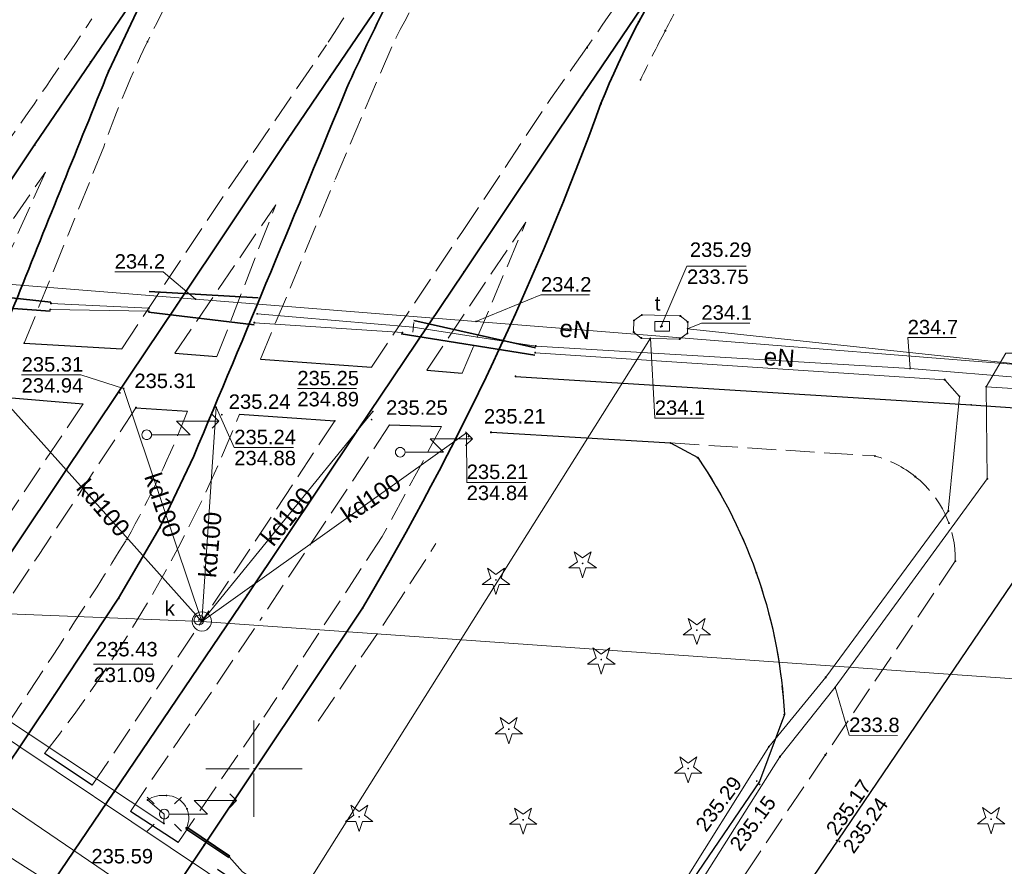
# Model space of a CAD drawing. Header units: metres. Extents: x 6603648 to 6604252, y 5739748 to 5740166.
# Tile 68 of 114: x 6603838 to 6603889, y 5740045 to 5740089. Entities that reach past the tile are written whole.
import ezdxf
from ezdxf.enums import TextEntityAlignment as Align

# ---------------------------------------------------------------- set-up
doc = ezdxf.new("R2010")
doc.units = ezdxf.units.M
doc.header["$PDSIZE"] = 0.75
doc.linetypes.add('ARK_LIN', pattern=[50, 50, 0])
doc.linetypes.add('PRZER3-1', pattern=[2, 1.5, -0.5])
doc.layers.get('0').update_dxf_attribs({"linetype": 'CONTINUOUS'})
for name, color, linetype, lineweight, true_color in [('GSLKOU', 7, 'CONTINUOUS', 18, 0x0a0909), ('GSLKRW', 7, 'CONTINUOUS', 25, 0x0a0909), ('GSLTTR', 7, 'CONTINUOUS', 35, 0x0a0909), ('GSPPRB', 7, 'CONTINUOUS', 18, 0x0a0909), ('GSPRDI', 7, 'CONTINUOUS', 18, 0x008000), ('GSPWPS', 7, 'CONTINUOUS', 13, 0x0a0909), ('GSPWPS_O', 7, 'CONTINUOUS', 13, 0x0a0909), ('GSSKOA', 7, 'CONTINUOUS', 18, 0x0a0909), ('GULENN', 1, 'CONTINUOUS', 18, 0xff0000), ('GULENN_O', 1, 'CONTINUOUS', 18, 0xff0000), ('GULEOR', 1, 'CONTINUOUS', 35, 0xff0000), ('GULEWN', 1, 'CONTINUOUS', 18, 0xff0000), ('GULKDP', 7, 'CONTINUOUS', 18, 0x803300), ('GULKDP_O', 7, 'CONTINUOUS', 18, 0x803300), ('GULKSP', 7, 'CONTINUOUS', 18, 0x803300), ('GULTPR', 7, 'CONTINUOUS', 18, 0xff9100), ('GULWOP', 5, 'CONTINUOUS', 18, 0x0000ff), ('GUPEZC', 7, 'CONTINUOUS', 18, 0x0a0909), ('GUPISL', 7, 'CONTINUOUS', 18, 0x0a0909), ('GUPKSD', 7, 'CONTINUOUS', 18, 0x803300), ('GUPKWZ', 7, 'CONTINUOUS', 18, 0x0a0909), ('GUPKWZ_O', 7, 'CONTINUOUS', 18, 0x0a0909), ('GUPTWZ', 7, 'CONTINUOUS', 18, 0x0a0909), ('GUPTWZ_O', 7, 'CONTINUOUS', 18, 0x0a0909), ('GUSIKP', 7, 'CONTINUOUS', 18, 0x0a0909)]:
    doc.layers.add(name, color=color, linetype=linetype, lineweight=lineweight, true_color=true_color)
for name, color, linetype, true_color in [('GUPESH', 1, 'CONTINUOUS', 0xff0000), ('GUPESH_O', 1, 'CONTINUOUS', 0xff0000), ('GUPKSH', 7, 'CONTINUOUS', 0x803300), ('GUPKSH_O', 7, 'CONTINUOUS', 0x803300), ('GUPTSH', 7, 'CONTINUOUS', 0xff9100), ('GUPTSH_O', 7, 'CONTINUOUS', 0xff9100)]:
    doc.layers.add(name, color=color, linetype=linetype, true_color=true_color)
doc.layers.add('PKT_ARK', color=7, linetype='ARK_LIN', lineweight=18)
doc.styles.add('Arial', font='arial.ttf')

# ---------------------------------------------------------------- blocks, each defined once
blk = doc.blocks.new('GSPPRB0')
at = {"color": 0, "lineweight": 18}
blk.add_lwpolyline([(-0.007955, 0.0225), (0.007955, 0.0225), (0.0225, 0.007955), (0.0225, -0.007955), (0.007955, -0.0225), (-0.007955, -0.0225), (-0.0225, -0.007955), (-0.0225, 0.007955)], close=True, dxfattribs=at)
blk = doc.blocks.new('GSPWPS1')
blk.add_hatch(color=0).paths.add_polyline_path([(0, 0.045), (-0.011647, 0.043467), (-0.0225, 0.038971), (-0.03182, 0.03182), (-0.038971, 0.0225), (-0.043467, 0.011647), (-0.045, 0), (-0.043467, -0.011647), (-0.038971, -0.0225), (-0.03182, -0.03182), (-0.0225, -0.038971), (-0.011647, -0.043467), (0, -0.045), (0.011647, -0.043467), (0.0225, -0.038971), (0.03182, -0.03182), (0.038971, -0.0225), (0.043467, -0.011647), (0.045, 0), (0.043467, 0.011647), (0.038971, 0.0225), (0.03182, 0.03182), (0.0225, 0.038971), (0.011647, 0.043467)])
blk = doc.blocks.new('GUPISL1_5')
at = {"color": 0}
for points in [[(3.396745, 1.05234), (3.75, 0.7), (3.396745, 0.34766)], [(0.25, 0), (2.25, 0), (1.55, 0.7), (3.75, 0.7)]]:
    blk.add_lwpolyline(points, dxfattribs=at)
blk.add_lwpolyline([(0.25, 0), (0.241481, -0.064705), (0.216506, -0.125), (0.176777, -0.176777), (0.125, -0.216506), (0.064705, -0.241481), (0, -0.25), (-0.064705, -0.241481), (-0.125, -0.216506), (-0.176777, -0.176777), (-0.216506, -0.125), (-0.241481, -0.064705), (-0.25, 0), (-0.241481, 0.064705), (-0.216506, 0.125), (-0.176777, 0.176777), (-0.125, 0.216506), (-0.064705, 0.241481), (0, 0.25), (0.064705, 0.241481), (0.125, 0.216506), (0.176777, 0.176777), (0.216506, 0.125), (0.241481, 0.064705)], close=True, dxfattribs=at)
blk = doc.blocks.new('GUPEZC1')
at = {"color": 0}
blk.add_lwpolyline([(0, 0.25), (0, -0.25)], dxfattribs=at)
blk = doc.blocks.new('GUPISL1_10')
at = {"color": 0}
for points in [[(-0.883883, 0.883883), (-0.53033, 0.53033)], [(0.883883, 0.883883), (0.53033, 0.53033)], [(-0.883883, -0.883883), (-0.53033, -0.53033)], [(0.883883, -0.883883), (0.53033, -0.53033)]]:
    blk.add_lwpolyline(points, dxfattribs=at)
blk.add_lwpolyline([(0.25, 0), (0.234922, -0.085505), (0.19151, -0.160697), (0.125, -0.216507), (0.064705, -0.241482), (0, -0.25), (-0.064705, -0.241482), (-0.125, -0.216507), (-0.183262, -0.170042), (-0.225242, -0.10847), (-0.247207, -0.03726), (-0.247207, 0.03726), (-0.225242, 0.10847), (-0.183262, 0.170042), (-0.125, 0.216507), (-0.05563, 0.243732), (0.018682, 0.2493), (0.091335, 0.232718), (0.155872, 0.195458), (0.20656, 0.14083), (0.238893, 0.07369)], close=True, dxfattribs=at)
blk = doc.blocks.new('GUPESH1')
blk.add_hatch(color=0).paths.add_polyline_path([(0, 0.045), (-0.011647, 0.043467), (-0.0225, 0.038971), (-0.03182, 0.03182), (-0.038971, 0.0225), (-0.043467, 0.011647), (-0.045, 0), (-0.043467, -0.011647), (-0.038971, -0.0225), (-0.03182, -0.03182), (-0.0225, -0.038971), (-0.011647, -0.043467), (0, -0.045), (0.011647, -0.043467), (0.0225, -0.038971), (0.03182, -0.03182), (0.038971, -0.0225), (0.043467, -0.011647), (0.045, 0), (0.043467, 0.011647), (0.038971, 0.0225), (0.03182, 0.03182), (0.0225, 0.038971), (0.011647, 0.043467)])
blk = doc.blocks.new('GUPISL1_4')
at = {"color": 0}
blk.add_lwpolyline([(0.25, 0), (0.241481, -0.064705), (0.216506, -0.125), (0.176777, -0.176777), (0.125, -0.216506), (0.064705, -0.241481), (0, -0.25), (-0.064705, -0.241481), (-0.125, -0.216506), (-0.176777, -0.176777), (-0.216506, -0.125), (-0.241481, -0.064705), (-0.25, 0), (-0.241481, 0.064705), (-0.216506, 0.125), (-0.176777, 0.176777), (-0.125, 0.216506), (-0.064705, 0.241481), (0, 0.25), (0.064705, 0.241481), (0.125, 0.216506), (0.176777, 0.176777), (0.216506, 0.125), (0.241481, 0.064705)], close=True, dxfattribs=at)
blk = doc.blocks.new('GUPTSH1')
blk.add_hatch(color=0).paths.add_polyline_path([(0, 0.045), (-0.011647, 0.043467), (-0.0225, 0.038971), (-0.03182, 0.03182), (-0.038971, 0.0225), (-0.043467, 0.011647), (-0.045, 0), (-0.043467, -0.011647), (-0.038971, -0.0225), (-0.03182, -0.03182), (-0.0225, -0.038971), (-0.011647, -0.043467), (0, -0.045), (0.011647, -0.043467), (0.0225, -0.038971), (0.03182, -0.03182), (0.038971, -0.0225), (0.043467, -0.011647), (0.045, 0), (0.043467, 0.011647), (0.038971, 0.0225), (0.03182, 0.03182), (0.0225, 0.038971), (0.011647, 0.043467)])
blk = doc.blocks.new('GUPKWZ1_1')
at = {"color": 0}
blk.add_lwpolyline([(0.25, 0), (0.241481, -0.064705), (0.216506, -0.125), (0.176777, -0.176777), (0.125, -0.216506), (0.064705, -0.241481), (0, -0.25), (-0.064705, -0.241481), (-0.125, -0.216506), (-0.176777, -0.176777), (-0.216506, -0.125), (-0.241481, -0.064705), (-0.25, 0), (-0.241481, 0.064705), (-0.216506, 0.125), (-0.176777, 0.176777), (-0.125, 0.216506), (-0.064705, 0.241481), (0, 0.25), (0.064705, 0.241481), (0.125, 0.216506), (0.176777, 0.176777), (0.216506, 0.125), (0.241481, 0.064705)], close=True, dxfattribs=at)
blk = doc.blocks.new('GUPKSD1_1')
at = {"color": 0}
blk.add_lwpolyline([(0.5, 0), (0.482963, -0.12941), (0.433013, -0.25), (0.353553, -0.353553), (0.25, -0.433013), (0.12941, -0.482963), (0, -0.5), (-0.12941, -0.482963), (-0.25, -0.433013), (-0.353553, -0.353553), (-0.433013, -0.25), (-0.482963, -0.12941), (-0.5, 0), (-0.482963, 0.12941), (-0.433013, 0.25), (-0.353553, 0.353553), (-0.25, 0.433013), (-0.12941, 0.482963), (0, 0.5), (0.12941, 0.482963), (0.25, 0.433013), (0.353553, 0.353553), (0.433013, 0.25), (0.482963, 0.12941)], close=True, dxfattribs=at)
blk = doc.blocks.new('GSPRDI1')
blk.add_hatch(color=0).paths.add_polyline_path([(-0.045, 0), (-0.042798, -0.013906), (-0.036406, -0.02645), (-0.02645, -0.036406), (-0.013906, -0.042798), (0, -0.045), (0.013906, -0.042798), (0.02645, -0.036406), (0.036406, -0.02645), (0.042798, -0.013906), (0.045, 0), (0.042798, 0.013906), (0.036406, 0.02645), (0.02645, 0.036406), (0.013906, 0.042798), (0, 0.045), (-0.013906, 0.042798), (-0.02645, 0.036406), (-0.036406, 0.02645), (-0.042798, 0.013906)])
at = {"color": 0}
blk.add_lwpolyline([(0.088531, -0.272471), (-0.231778, -0.713338), (-0.231778, -0.168396), (-0.750048, 0), (-0.231778, 0.168396), (-0.231778, 0.713338), (0.088531, 0.272471), (0.606801, 0.440867), (0.286493, 0), (0.606801, -0.440867)], close=True, dxfattribs=at)
blk = doc.blocks.new('GUPTWZ1_3')
at = {"color": 0}
blk.add_lwpolyline([(0.375, -0.25), (-0.375, -0.25), (-0.375, 0.25), (0.375, 0.25)], close=True, dxfattribs=at)
blk = doc.blocks.new('GUPKSH1')
blk.add_hatch(color=0).paths.add_polyline_path([(0, 0.045), (-0.011647, 0.043467), (-0.0225, 0.038971), (-0.03182, 0.03182), (-0.038971, 0.0225), (-0.043467, 0.011647), (-0.045, 0), (-0.043467, -0.011647), (-0.038971, -0.0225), (-0.03182, -0.03182), (-0.0225, -0.038971), (-0.011647, -0.043467), (0, -0.045), (0.011647, -0.043467), (0.0225, -0.038971), (0.03182, -0.03182), (0.038971, -0.0225), (0.043467, -0.011647), (0.045, 0), (0.043467, 0.011647), (0.038971, 0.0225), (0.03182, 0.03182), (0.0225, 0.038971), (0.011647, 0.043467)])
blk = doc.blocks.new('ASS_SYM', base_point=(826.5, 303.25))
at = {"layer": 'PKT_ARK'}
for p, q in [((826.5, 303.5), (826.5, 305.75)), ((826.25, 303.25), (824, 303.25)), ((826.5, 303), (826.5, 300.75)), ((826.75, 303.25), (829, 303.25))]:
    blk.add_line(p, q, dxfattribs=at)
blk.add_point((826.5, 303.25), dxfattribs=at)
blk.add_point((826.5, 303.25), dxfattribs=at)

msp = doc.modelspace()

# ---------------------------------------------------------------- linework, layer by layer
at = {"layer": 'GSLKOU', "color": 18, "linetype": 'PRZER3-1', "lineweight": 18, "true_color": 0x0a0909}
for points in [[(6603861.193, 5740094.398, 0.037077), (6603857.16, 5740087.526)], [(6603853.768, 5740087.618, -0.005685), (6603856.863, 5740092.381)], [(6603846.477, 5740091.553, 0.048072), (6603842.201, 5740082.325)], [(6603867.303, 5740087.479, -0.00518), (6603869.86, 5740091.181)], [(6603871.377, 5740088.361, -0.017481), (6603872.815, 5740090.941)], [(6603836.748, 5740081.906, 0.004046), (6603841.588, 5740088.974)], [(6603870.087, 5740085.805, -0.01027), (6603871.377, 5740088.361)], [(6603849.251, 5740068.434, -0.07369), (6603839.113, 5740050.787)], [(6603846.548, 5740068.58, -0.035498), (6603843.391, 5740061.915)], [(6603843.391, 5740061.915, -0.009113), (6603837.104, 5740052.177)]]:
    msp.add_lwpolyline(points, format="xyb", dxfattribs=at)
for points in [[(6603848.832, 5740080.378), (6603853.768, 5740087.618)], [(6603857.16, 5740087.526), (6603854.189, 5740080.545)], [(6603867.303, 5740087.479), (6603865.426, 5740084.831)], [(6603860.834, 5740077.918), (6603865.426, 5740084.831)], [(6603842.201, 5740082.325), (6603840.352, 5740077.757)], [(6603836.367, 5740076.957), (6603839.167, 5740081.014)], [(6603839.167, 5740081.014), (6603837.272, 5740076.755)], [(6603850.344, 5740071.286), (6603854.189, 5740080.545)], [(6603843.142, 5740071.832), (6603848.832, 5740080.378)], [(6603845.897, 5740071.597), (6603851.133, 5740079.314)], [(6603848.081, 5740071.421), (6603851.133, 5740079.314)], [(6603858.977, 5740070.719), (6603864.134, 5740078.414)], [(6603860.821, 5740070.566), (6603864.134, 5740078.414)], [(6603856.114, 5740070.872), (6603860.834, 5740077.918)], [(6603838.065, 5740072.12), (6603840.352, 5740077.757)], [(6603841.129, 5740068.961), (6603837.021, 5740062.828)], [(6603843.873, 5740068.766), (6603838.806, 5740061.083)], [(6603854.209, 5740068.083), (6603847.666, 5740058.21)], [(6603857.054, 5740067.87), (6603850.355, 5740057.764)], [(6603859.756, 5740067.784), (6603856.67, 5740062.071)], [(6603856.67, 5740062.071), (6603850.517, 5740052.676)], [(6603857.023, 5740057.938), (6603859.458, 5740061.697)], [(6603834.165, 5740054.129), (6603838.806, 5740061.083)], [(6603841.606, 5740049.147), (6603847.666, 5740058.21)], [(6603853.342, 5740052.473), (6603857.023, 5740057.938)], [(6603843.584, 5740047.776), (6603850.355, 5740057.764)], [(6603846.067, 5740046.166), (6603850.517, 5740052.676)]]:
    msp.add_lwpolyline(points, dxfattribs=at)
at = {"layer": 'GSLKRW', "color": 18, "linetype": 'Continuous', "lineweight": 25, "true_color": 0x0a0909}
for points in [[(6603863.595, 5740070.392), (6603887.27, 5740068.916), (6603919.271, 5740066.727), (6603954.045, 5740064.403), (6603988.918, 5740062.151), (6603992.392, 5740062.021, 0.072242), (6603993.843, 5740062.49, 0.131576), (6603996.336, 5740064.821), (6603996.818, 5740066.714), (6603997.119, 5740071.208), (6603997.844, 5740080.934)], [(6603862.323, 5740067.486), (6603871.646, 5740066.932), (6603873.062, 5740066.171, -0.137979), (6603877.561, 5740052.818), (6603876.27, 5740049.331), (6603870.421, 5740040.733, -0.132024), (6603865.996, 5740035.973, -0.29513), (6603861.995, 5740035.473), (6603848.105, 5740044.766)], [(6603891.094, 5740060.944), (6603894.08, 5740060.031, -0.341842), (6603897.42, 5740053.086), (6603896.627, 5740050.7), (6603882.997, 5740030.102, -0.258935), (6603876.114, 5740027.684, -0.358083), (6603872.19, 5740030.846), (6603872.436, 5740034.522), (6603874.688, 5740037.928), (6603889.747, 5740060.134), (6603891.151, 5740060.942)]]:
    msp.add_lwpolyline(points, format="xyb", dxfattribs=at)
for points in [[(6603838.065, 5740072.12), (6603843.142, 5740071.832)], [(6603845.897, 5740071.597), (6603848.081, 5740071.421)], [(6603850.344, 5740071.286), (6603856.114, 5740070.872)], [(6603858.977, 5740070.719), (6603860.821, 5740070.566)], [(6603836.76, 5740069.334), (6603841.129, 5740068.961)], [(6603843.873, 5740068.766), (6603846.548, 5740068.58)], [(6603849.251, 5740068.434), (6603854.209, 5740068.083)], [(6603857.054, 5740067.87), (6603859.756, 5740067.784)], [(6603841.606, 5740049.147), (6603839.113, 5740050.787)], [(6603846.067, 5740046.166), (6603843.584, 5740047.776)]]:
    msp.add_lwpolyline(points, dxfattribs=at)
at = {"layer": 'GSLTTR', "color": 18, "linetype": 'Continuous', "lineweight": 35, "true_color": 0x0a0909}
for points in [[(6603822.85, 5740049.26), (6603824.64, 5740051.94), (6603831.67, 5740062.39), (6603833.08, 5740064.67, 0.022979), (6603835.58, 5740069.38, 0.002556), (6603837.71, 5740074.5, -0.001097), (6603842.46, 5740086.27), (6603844.48, 5740090.56), (6603846.84, 5740094.55), (6603847.2, 5740095.11, -0.024294), (6603849.67, 5740098.47, -0.019913), (6603851.01, 5740100.04, -0.025914), (6603853.24, 5740102.18, -0.020568), (6603854.84, 5740103.47, -0.034496), (6603857.5, 5740105.19, -0.020002), (6603859.38, 5740106.12, -0.028933), (6603862.24, 5740107.2, -0.026836), (6603864.46, 5740107.79, -0.064595), (6603872.92, 5740108.22)], [(6603885.54, 5740107.42, 0.046882), (6603880.06, 5740107.4, 0.0559), (6603874.38, 5740106.27, 0.023051), (6603872.85, 5740105.73, 0.001589), (6603872.68, 5740105.66, 0.030376), (6603869.44, 5740104.07, 0.017979), (6603867.99, 5740103.19, 0.024364), (6603866.39, 5740102.04, 0.011452), (6603864.92, 5740100.75, 0.013215), (6603863.96, 5740099.84, 0.027866), (6603860.67, 5740095.87, 0.010979), (6603859.29, 5740093.83, 0.021165), (6603856.96, 5740089.87, 0.00856), (6603854.83, 5740085.39, -0.002242), (6603846.88, 5740066.25), (6603845.12, 5740062.53), (6603842.97, 5740058.86), (6603839.62, 5740053.81), (6603834.13, 5740045.63), (6603832.32, 5740042.92)], [(6603841.3, 5740036.91), (6603842.98, 5740039.4), (6603847.41, 5740046.02), (6603855.65, 5740058.35, 0.046612), (6603868.03, 5740084.57, -0.047653), (6603872.19, 5740092.58, -0.012001), (6603873.52, 5740094.5, -0.0191), (6603875.23, 5740096.71, -0.020185), (6603876.84, 5740098.51, -0.02508), (6603879.11, 5740100.62, -0.015352), (6603880.66, 5740101.84, -0.037262), (6603883.46, 5740103.69, -0.022236), (6603885.21, 5740104.57, -0.035898), (6603888.42, 5740105.72, -0.082806), (6603898.63, 5740106.56)]]:
    msp.add_lwpolyline(points, format="xyb", dxfattribs=at)
for points in [[(6603818.24, 5740052.35), (6603820.17, 5740055.14), (6603826.02, 5740063.71), (6603831.87, 5740072.41), (6603837.42, 5740080.66), (6603838.61, 5740082.42), (6603841.52, 5740086.73), (6603844.25, 5740090.72), (6603846.84, 5740094.55)], [(6603827.29, 5740046.28), (6603829.1, 5740048.98), (6603834.53, 5740057), (6603840.27, 5740065.55), (6603846, 5740074.1), (6603851.75, 5740082.7), (6603853.95, 5740085.95), (6603859.29, 5740093.83)], [(6603836.72, 5740039.97), (6603838.56, 5740042.65), (6603842.73, 5740048.78), (6603849.66, 5740059.04), (6603855.36, 5740067.57), (6603860.92, 5740075.83), (6603867.08, 5740085.03), (6603872.19, 5740092.58)]]:
    msp.add_lwpolyline(points, dxfattribs=at)
at = {"layer": 'GSSKOA', "color": 18, "linetype": 'PRZER3-1', "lineweight": 18, "true_color": 0x0a0909}
msp.add_lwpolyline([(6603871.646, 5740066.932), (6603882.262, 5740066.255, -0.104051), (6603884.364, 5740065.177, -0.234765), (6603886.443, 5740060.788), (6603879.687, 5740050.708), (6603868.397, 5740033.931, -0.138752), (6603867.503, 5740033.123, -0.254977), (6603865.411, 5740033.201), (6603861.995, 5740035.473, 0.29513), (6603865.996, 5740035.973, 0.132024), (6603870.421, 5740040.733), (6603876.27, 5740049.331), (6603877.561, 5740052.818, 0.137979), (6603873.062, 5740066.171)], format="xyb", close=True, dxfattribs=at)
at = {"layer": 'GULENN', "color": 1, "linetype": 'Continuous', "lineweight": 18, "true_color": 0xff0000}
for points in [[(6603821.307, 5740081.271), (6603822.642, 5740080.563), (6603832.264, 5740075.585), (6603835.027, 5740075.364), (6603846.967, 5740074.412), (6603861.537, 5740073.25), (6603901.109, 5740070.093), (6603927.157, 5740068.515), (6603964.046, 5740065.464)], [(6603839.454, 5740074.189), (6603844.538, 5740073.93)], [(6603850.167, 5740073.643), (6603858.283, 5740072.946)], [(6603858.283, 5740072.946), (6603864.642, 5740071.967), (6603884.089, 5740070.799), (6603890.391, 5740070.284), (6603902.121, 5740070.153), (6603902.272, 5740072.457), (6603901.817, 5740073.688)], [(6603867.667, 5740033.906), (6603867.242, 5740034.158), (6603867.281, 5740034.728), (6603877.334, 5740050.623), (6603880.203, 5740054.231), (6603888.106, 5740065.069), (6603888.041, 5740069.852), (6603964.333, 5740065.068), (6603969.872, 5740064.72), (6604006.477, 5740062.64), (6604011.74, 5740062.339)]]:
    msp.add_lwpolyline(points, dxfattribs=at)
for points in [[(6603826.93, 5740060.12), (6603826.279, 5740059.782), (6603845.327, 5740047.151), (6603845.347, 5740047.641), (6603844.472, 5740048.374, -0.178975), (6603845.458, 5740048.604, -0.563431), (6603846.492, 5740046.914)], [(6603848.722, 5740045.419), (6603849.408, 5740044.642), (6603859.99, 5740037.663), (6603863.498, 5740035.323), (6603865.683, 5740033.586, 0.295108), (6603868.171, 5740034.236)]]:
    msp.add_lwpolyline(points, format="xyb", dxfattribs=at)
at = {"layer": 'GULEOR', "color": 1, "linetype": 'Continuous', "lineweight": 35, "true_color": 0xff0000}
for points in [[(6603832.054, 5740075.071), (6603839.452, 5740074.249)], [(6603850.23, 5740074.475), (6603844.552, 5740074.811)], [(6603839.412, 5740073.788), (6603831.749, 5740074.334)], [(6603844.524, 5740073.73), (6603850.008, 5740073.08)], [(6603864.635, 5740071.883), (6603858.316, 5740073.296)], [(6603857.649, 5740072.603), (6603864.603, 5740071.502)], [(6603846.464, 5740046.873), (6603848.695, 5740045.377)], [(6603848.75, 5740045.46), (6603846.52, 5740046.956)]]:
    msp.add_lwpolyline(points, dxfattribs=at)
at = {"layer": 'GULEWN', "color": 1, "linetype": 'Continuous', "lineweight": 18, "true_color": 0xff0000}
for points in [[(6603839.42, 5740073.868), (6603844.533, 5740073.78)], [(6603850.026, 5740073.18), (6603857.719, 5740072.676)], [(6603864.611, 5740071.622), (6603885.894, 5740070.219), (6603886.661, 5740069.354), (6603886.08, 5740063.391), (6603879.712, 5740054.752), (6603876.754, 5740051.142), (6603866.81, 5740035.259)]]:
    msp.add_lwpolyline(points, dxfattribs=at)
at = {"layer": 'GULKDP', "color": 36, "linetype": 'Continuous', "lineweight": 18, "true_color": 0x803300}
for points in [[(6603814.503, 5740080.605), (6603831.14, 5740058.299), (6603847.297, 5740057.653), (6603906.434, 5740053.477), (6603924.358, 5740052.155), (6603924.389, 5740050.906), (6603924.358, 5740052.155), (6603949.317, 5740050.315), (6603975.452, 5740047.825), (6603995.199, 5740046.704), (6604006.685, 5740045.947), (6604029.331, 5740044.988), (6604042.021, 5740043.152), (6604072.17, 5740042.055)], [(6603835.981, 5740070.278), (6603847.297, 5740057.653)], [(6603847.297, 5740057.653), (6603843.233, 5740069.764)], [(6603847.297, 5740057.653), (6603848.034, 5740068.79)], [(6603847.297, 5740057.653), (6603856.18, 5740068.573)], [(6603847.297, 5740057.653), (6603861.043, 5740067.45)], [(6603813.173, 5740064.44), (6603852.478, 5740037.692), (6603872.91, 5740024.349), (6603928.409, 5739986.124)]]:
    msp.add_lwpolyline(points, dxfattribs=at)
at = {"layer": 'GULKSP', "color": 36, "linetype": 'Continuous', "lineweight": 18, "true_color": 0x803300}
msp.add_lwpolyline([(6603975.031, 5740059.873), (6603949.017, 5740019.863), (6603925.818, 5739984.651), (6603917.322, 5739990.531), (6603912.316, 5739994.093), (6603899.365, 5740003.193), (6603888.891, 5740010.562), (6603858.459, 5740032.251), (6603842.116, 5740042.333), (6603837.272, 5740045.441), (6603827.271, 5740052.006), (6603822.993, 5740054.819), (6603803.221, 5740067.921)], dxfattribs=at)
at = {"layer": 'GULTPR', "color": 30, "linetype": 'Continuous', "lineweight": 18, "true_color": 0xff9100}
for points in [[(6603925.178, 5740067.256), (6603872.537, 5740072.871)], [(6603870.598, 5740072.371), (6603848.924, 5740037.881)]]:
    msp.add_lwpolyline(points, dxfattribs=at)
at = {"layer": 'GULWOP', "color": 5, "linetype": 'Continuous', "lineweight": 18, "true_color": 0x0000ff}
msp.add_lwpolyline([(6603932.989, 5739986.43), (6603935.216, 5739989.439), (6603934.329, 5739990.144), (6603888.793, 5740021.728), (6603874.331, 5740030.975), (6603873.516, 5740029.072), (6603872.473, 5740027.711), (6603849.586, 5740043.276), (6603818.005, 5740064.407)], dxfattribs=at)
at = {"layer": 'GUPESH_O', "color": 1, "linetype": 'Continuous', "lineweight": 13, "true_color": 0xff0000, "flags": 128}
for points in [[(6603846.967, 5740074.412), (6603845.287, 5740075.819), (6603842.767, 5740075.819)], [(6603861.537, 5740073.25), (6603864.916, 5740074.63), (6603867.436, 5740074.63)], [(6603884.089, 5740070.799), (6603883.968, 5740072.406), (6603886.488, 5740072.406)], [(6603888.041, 5740069.852), (6603889.065, 5740071.604), (6603891.585, 5740071.604)], [(6603880.203, 5740054.231), (6603880.925, 5740051.741), (6603883.445, 5740051.724)]]:
    msp.add_lwpolyline(points, dxfattribs=at)
at = {"layer": 'GUPKSH_O', "color": 36, "linetype": 'Continuous', "lineweight": 13, "true_color": 0x803300, "flags": 128}
for points in [[(6603843.233, 5740069.764), (6603841.012, 5740070.47), (6603837.932, 5740070.47)], [(6603852.258, 5740069.755), (6603855.338, 5740069.755)], [(6603848.034, 5740068.79), (6603848.982, 5740066.695), (6603852.062, 5740066.695)], [(6603861.043, 5740067.45), (6603861.056, 5740064.884), (6603864.136, 5740064.884)], [(6603841.669, 5740055.425), (6603844.749, 5740055.425)]]:
    msp.add_lwpolyline(points, dxfattribs=at)
at = {"layer": 'GUPTSH_O', "color": 30, "linetype": 'Continuous', "lineweight": 13, "true_color": 0xff9100, "flags": 128}
for points in [[(6603871.135, 5740072.963), (6603872.502, 5740076.12), (6603875.582, 5740076.12)], [(6603872.537, 5740072.871), (6603873.254, 5740073.163), (6603875.774, 5740073.163)], [(6603870.598, 5740072.371), (6603870.832, 5740068.22), (6603873.352, 5740068.22)]]:
    msp.add_lwpolyline(points, dxfattribs=at)
at = {"layer": 'GUSIKP', "color": 30, "linetype": 'Continuous', "lineweight": 18, "true_color": 0xff9100}
msp.add_lwpolyline([(6603870.153, 5740073.584), (6603872.154, 5740073.534), (6603872.54, 5740073.222), (6603872.532, 5740072.631), (6603872.118, 5740072.333), (6603870.127, 5740072.383), (6603869.73, 5740072.695), (6603869.748, 5740073.296)], close=True, dxfattribs=at)

# ---------------------------------------------------------------- block references
at = {"layer": 'GSPPRB', "color": 18, "linetype": 'Continuous', "lineweight": 18, "true_color": 0x0a0909, "rotation": 90}
for p in [(6603869.99, 5740088.81), (6603871.377, 5740088.361), (6603844.472, 5740087.792), (6603867.303, 5740087.479), (6603841.52, 5740086.73), (6603842.46, 5740086.27), (6603853.95, 5740085.95), (6603870.087, 5740085.805), (6603854.83, 5740085.39), (6603867.08, 5740085.03), (6603868.03, 5740084.57), (6603838.61, 5740082.42), (6603851.75, 5740082.7), (6603840.35, 5740081.06), (6603850.93, 5740075.94), (6603860.92, 5740075.83), (6603839.42, 5740073.868), (6603839.454, 5740074.189), (6603844.533, 5740073.78), (6603844.538, 5740073.93), (6603846, 5740074.1), (6603850.167, 5740073.643), (6603869.748, 5740073.296), (6603870.153, 5740073.584), (6603872.154, 5740073.534), (6603872.54, 5740073.222), (6603850.026, 5740073.18), (6603869.73, 5740072.695), (6603857.719, 5740072.676), (6603863.02, 5740072.39), (6603870.127, 5740072.383), (6603872.118, 5740072.333), (6603872.532, 5740072.631), (6603838.065, 5740072.12), (6603864.642, 5740071.967), (6603864.611, 5740071.622), (6603863.595, 5740070.392), (6603885.894, 5740070.219), (6603886.661, 5740069.354), (6603843.873, 5740068.766), (6603887.27, 5740068.916), (6603854.209, 5740068.083), (6603855.36, 5740067.57), (6603862.323, 5740067.486), (6603871.646, 5740066.932), (6603846.88, 5740066.25), (6603873.062, 5740066.171), (6603882.262, 5740066.255), (6603840.27, 5740065.55), (6603884.364, 5740065.177), (6603888.106, 5740065.069), (6603886.08, 5740063.391), (6603845.12, 5740062.53), (6603886.113, 5740062.761), (6603843.391, 5740061.915), (6603886.443, 5740060.788), (6603876.103, 5740060.18), (6603849.66, 5740059.04), (6603842.97, 5740058.86), (6603855.65, 5740058.35), (6603879.712, 5740054.752), (6603839.62, 5740053.81), (6603877.561, 5740052.818), (6603876.754, 5740051.142), (6603879.687, 5740050.708), (6603877.334, 5740050.623), (6603876.27, 5740049.331), (6603842.73, 5740048.78), (6603844.472, 5740048.374), (6603845.458, 5740048.604), (6603846.522, 5740047.915), (6603845.327, 5740047.151), (6603846.492, 5740046.914), (6603847.41, 5740046.02), (6603848.722, 5740045.419)]:
    msp.add_blockref('GSPPRB0', p, dxfattribs=at)
at = {"layer": 'GSPRDI', "color": 96, "linetype": 'Continuous', "lineweight": 18, "true_color": 0x008000, "rotation": 90}
for p in [(6603867.081, 5740060.67), (6603862.577, 5740059.809), (6603873.012, 5740057.198), (6603868.051, 5740055.668), (6603863.243, 5740052.051), (6603872.566, 5740050.007), (6603855.472, 5740047.494), (6603863.987, 5740047.345), (6603888.302, 5740047.372)]:
    msp.add_blockref('GSPRDI1', p, dxfattribs=at)
at = {"layer": 'GSPWPS', "color": 18, "linetype": 'Continuous', "lineweight": 13, "true_color": 0x0a0909, "rotation": 90}
for p in [(6603843.041, 5740069.535), (6603848.334, 5740068.403), (6603856.118, 5740068.147), (6603861.153, 5740067.265), (6603876.126, 5740049.358), (6603876.278, 5740049.184), (6603880.277, 5740046.272), (6603880.427, 5740046.216)]:
    msp.add_blockref('GSPWPS1', p, dxfattribs=at)
at = {"layer": 'GUPESH', "color": 1, "linetype": 'Continuous', "lineweight": 5, "true_color": 0xff0000, "rotation": 90}
for p in [(6603846.967, 5740074.412), (6603861.537, 5740073.25), (6603884.089, 5740070.799), (6603888.041, 5740069.852), (6603886.08, 5740063.391), (6603879.712, 5740054.752), (6603880.203, 5740054.231), (6603844.472, 5740048.374)]:
    msp.add_blockref('GUPESH1', p, dxfattribs=at)
at = {"layer": 'GUPEZC', "color": 18, "linetype": 'Continuous', "lineweight": 18, "true_color": 0x0a0909, "rotation": 353.4924528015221}
msp.add_blockref('GUPEZC1', (6603858.283, 5740072.946), dxfattribs=at)
at = {"layer": 'GUPISL', "color": 18, "linetype": 'Continuous', "lineweight": 18, "true_color": 0x0a0909}
for name, p, rotation in [('GUPISL1_5', (6603844.432, 5740067.357), 359.9999974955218), ('GUPISL1_5', (6603857.603, 5740066.451), 359.9999974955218), ('GUPISL1_5', (6603845.347, 5740047.641), 359.9999974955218), ('GUPISL1_10', (6603845.347, 5740047.641), 90), ('GUPISL1_4', (6603845.347, 5740047.641), 90)]:
    msp.add_blockref(name, p, dxfattribs=dict(at, rotation=rotation))
at = {"layer": 'GUPKSD', "color": 36, "linetype": 'Continuous', "lineweight": 18, "true_color": 0x803300, "rotation": 90}
msp.add_blockref('GUPKSD1_1', (6603847.297, 5740057.653), dxfattribs=at)
at = {"layer": 'GUPKSH', "color": 36, "linetype": 'Continuous', "lineweight": 5, "true_color": 0x803300, "rotation": 90}
for p in [(6603843.233, 5740069.764), (6603848.034, 5740068.79), (6603856.18, 5740068.573), (6603861.043, 5740067.45), (6603847.145, 5740057.73), (6603847.297, 5740057.653)]:
    msp.add_blockref('GUPKSH1', p, dxfattribs=at)
at = {"layer": 'GUPKWZ', "color": 18, "linetype": 'Continuous', "lineweight": 18, "true_color": 0x0a0909, "rotation": 90}
msp.add_blockref('GUPKWZ1_1', (6603847.145, 5740057.73), dxfattribs=at)
at = {"layer": 'GUPTSH', "color": 30, "linetype": 'Continuous', "lineweight": 5, "true_color": 0xff9100, "rotation": 90}
for p in [(6603871.135, 5740072.963), (6603871.214, 5740073), (6603872.537, 5740072.871), (6603870.598, 5740072.371)]:
    msp.add_blockref('GUPTSH1', p, dxfattribs=at)
at = {"layer": 'GUPTWZ', "color": 18, "linetype": 'Continuous', "lineweight": 18, "true_color": 0x0a0909, "rotation": 359.9999974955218}
msp.add_blockref('GUPTWZ1_3', (6603871.214, 5740073), dxfattribs=at)
at = {"layer": 'PKT_ARK', "linetype": 'Continuous'}
msp.add_blockref('ASS_SYM', (6603850, 5740050), dxfattribs=at)

# ---------------------------------------------------------------- texts
at = {"layer": 'GSPWPS_O', "color": 18, "linetype": 'Continuous', "lineweight": 0, "true_color": 0x0a0909, "style": 'Arial'}
for s, rotation, p in [('235.31', 360, (6603843.791, 5740069.785)), ('235.24', 360, (6603848.695, 5740068.705)), ('235.25', 360, (6603856.868, 5740068.397)), ('235.21', 360, (6603861.951, 5740067.942)), ('235.29', 53.465, (6603873.496, 5740046.664)), ('235.17', 55.0046, (6603880.285, 5740046.465)), ('235.15', 53.465, (6603875.266, 5740045.655)), ('235.24', 55.0046, (6603881.161, 5740045.532))]:
    msp.add_text(s, height=0.75, rotation=rotation, dxfattribs=at).set_placement(p)
at = {"layer": 'GULENN_O', "color": 1, "linetype": 'Continuous', "lineweight": 0, "true_color": 0xff0000, "style": 'Arial'}
for rotation, p in [(354.2911, (6603866.642, 5740072.391)), (355.4153, (6603877.263, 5740070.932))]:
    msp.add_text('eN', height=0.9, rotation=rotation, dxfattribs=at).set_placement(p, align=Align.CENTER)
at = {"layer": 'GULKDP_O', "color": 36, "linetype": 'Continuous', "lineweight": 0, "true_color": 0x803300, "style": 'Arial'}
for rotation, p in [(310.7186, (6603841.836, 5740063.262)), (288.5487, (6603844.838, 5740063.565)), (34.3302, (6603856.339, 5740063.692)), (50.8734, (6603852.087, 5740062.829)), (85.0658, (6603848.179, 5740061.602))]:
    msp.add_text('kd100', height=0.9, rotation=rotation, dxfattribs=at).set_placement(p, align=Align.CENTER)
at = {"layer": 'GUPESH_O', "color": 1, "linetype": 'Continuous', "lineweight": 0, "true_color": 0xff0000, "style": 'Arial'}
for s, rotation, p in [('234.2', 360, (6603842.767, 5740075.992)), ('234.2', 360, (6603864.916, 5740074.803)), ('234.7', 360, (6603883.968, 5740072.579)), ('233.8', 359.599, (6603880.927, 5740051.914))]:
    msp.add_text(s, height=0.75, rotation=rotation, dxfattribs=at).set_placement(p)
at = {"layer": 'GUPKSH_O', "color": 36, "linetype": 'Continuous', "lineweight": 0, "true_color": 0x803300, "style": 'Arial'}
for s, p in [('235.31', (6603837.932, 5740070.642)), ('235.25', (6603852.258, 5740069.928)), ('234.94', (6603837.932, 5740069.547)), ('234.89', (6603852.258, 5740068.833)), ('235.24', (6603848.982, 5740066.868)), ('234.88', (6603848.982, 5740065.773)), ('235.21', (6603861.056, 5740065.057)), ('234.84', (6603861.056, 5740063.962)), ('235.43', (6603841.795, 5740055.836)), ('231.09', (6603841.669, 5740054.502)), ('235.59', (6603841.558, 5740045.076))]:
    msp.add_text(s, height=0.75, rotation=360, dxfattribs=at).set_placement(p)
at = {"layer": 'GUPKWZ_O', "color": 18, "linetype": 'Continuous', "lineweight": 0, "true_color": 0x0a0909, "style": 'Arial'}
msp.add_text('k', height=0.75, rotation=360, dxfattribs=at).set_placement((6603845.889, 5740057.962), align=Align.RIGHT)
at = {"layer": 'GUPTSH_O', "color": 30, "linetype": 'Continuous', "lineweight": 0, "true_color": 0xff9100, "style": 'Arial'}
for s, p in [('235.29', (6603872.652, 5740076.603)), ('233.75', (6603872.502, 5740075.197)), ('234.1', (6603873.254, 5740073.336)), ('234.1', (6603870.832, 5740068.393))]:
    msp.add_text(s, height=0.75, rotation=360, dxfattribs=at).set_placement(p)
at = {"layer": 'GUPTWZ_O', "color": 18, "linetype": 'Continuous', "lineweight": 0, "true_color": 0x0a0909, "style": 'Arial'}
msp.add_text('t', height=0.75, rotation=360, dxfattribs=at).set_placement((6603871.12, 5740073.811), align=Align.RIGHT)

doc.saveas('drawing.dxf')
